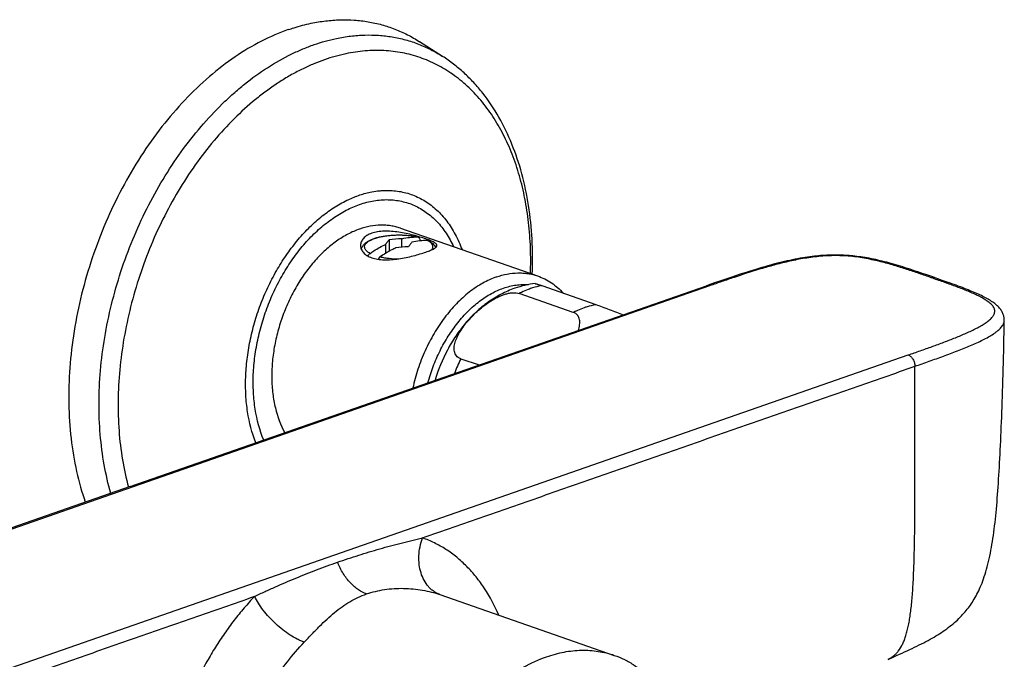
# Model space of a CAD drawing. Header units: millimetres. Extents: x -82 to 390, y 86 to 443.
# Tile 6 of 10: x 287 to 390, y 189 to 256. Entities that reach past the tile are written whole.
import ezdxf

# ---------------------------------------------------------------- set-up
doc = ezdxf.new("R2010")
doc.units = ezdxf.units.MM
doc.header["$LTSCALE"] = 30.734
doc.layers.get('0').update_dxf_attribs({"linetype": 'CONTINUOUS'})

msp = doc.modelspace()

# ---------------------------------------------------------------- linework, layer by layer
at = {"color": 7, "linetype": 'CONTINUOUS'}
for p, q in [((331.49, 252.43), (329.08, 253.97)), ((327.08, 234.44), (341.43, 229.44)), ((325.88, 233.21), (325.88, 232.02)), ((327.22, 232.45), (327.22, 233.34)), ((328.84, 233.54), (328.85, 233.54)), ((329.11, 233.11), (329.11, 233.17)), ((325.52, 232.74), (325.52, 231.81)), ((382.68, 229.37), (382.07, 229.58)), ((383.78, 228.98), (382.68, 229.37)), ((298.78, 207.39), (359.11, 228.42)), ((341.87, 228.43), (347.53, 226.46)), ((345.17, 225.63), (339.51, 227.6)), ((259.56, 179.11), (380.22, 221.17)), ((333.39, 220.78), (335.3, 220.12)), ((298.78, 207.39), (238.45, 186.36)), ((299.11, 207.38), (238.78, 186.35)), ((331.21, 196.08), (349.46, 189.72)), ((378.11, 189.3), (378.71, 189.57))]:
    msp.add_line(p, q, dxfattribs=at)
at = {"color": 9, "linetype": 'CONTINUOUS'}
msp.add_line((359.44, 228.41), (299.11, 207.38), dxfattribs=at)
at = {"color": 7, "linetype": 'CONTINUOUS'}
for points in [[(382.07, 229.58), (381.78, 229.68), (381.5, 229.77), (381.22, 229.87), (380.95, 229.96), (380.68, 230.05), (380.42, 230.14), (380.16, 230.22), (379.9, 230.3), (379.65, 230.38), (379.4, 230.46), (379.16, 230.53), (378.91, 230.61), (378.67, 230.68), (378.44, 230.74), (378.2, 230.81), (377.97, 230.87), (377.74, 230.93), (377.51, 230.99), (377.28, 231.04), (377.05, 231.1), (376.83, 231.15), (376.6, 231.2), (376.38, 231.24), (376.15, 231.29), (375.93, 231.33), (375.71, 231.36), (375.49, 231.4), (375.28, 231.43), (375.06, 231.46), (374.85, 231.49), (374.64, 231.52), (374.44, 231.54), (374.23, 231.56), (374.03, 231.58), (373.83, 231.59), (373.64, 231.6), (373.44, 231.61), (373.25, 231.62), (373.06, 231.63), (372.86, 231.63), (372.67, 231.63), (372.48, 231.63), (372.28, 231.63), (372.08, 231.63), (371.89, 231.62), (371.69, 231.61), (371.48, 231.6), (371.27, 231.59), (371.06, 231.57), (370.84, 231.55), (370.62, 231.53), (370.4, 231.5), (370.17, 231.48), (369.93, 231.44), (369.68, 231.41), (369.44, 231.37), (369.18, 231.33), (368.92, 231.29), (368.65, 231.24), (368.39, 231.19), (368.11, 231.13), (367.84, 231.07), (367.56, 231.01), (367.27, 230.95), (366.99, 230.88), (366.7, 230.81), (366.41, 230.74), (366.12, 230.66), (365.82, 230.58), (365.52, 230.5), (365.21, 230.41), (364.9, 230.32), (364.58, 230.23), (364.26, 230.13), (363.93, 230.03), (363.59, 229.92), (363.25, 229.82), (362.89, 229.7), (362.52, 229.58), (362.15, 229.46), (361.76, 229.33), (361.36, 229.19), (360.94, 229.05), (360.51, 228.91), (360.06, 228.75), (359.58, 228.58), (359.11, 228.42)], [(390.28, 224.8), (390.28, 224.84), (390.28, 224.92), (390.27, 225), (390.26, 225.08), (390.25, 225.17), (390.23, 225.25), (390.2, 225.33), (390.18, 225.42), (390.14, 225.5), (390.11, 225.59), (390.06, 225.67), (390.02, 225.75), (389.97, 225.84), (389.91, 225.92), (389.85, 226), (389.78, 226.08), (389.71, 226.16), (389.64, 226.24), (389.55, 226.32), (389.47, 226.39), (389.38, 226.47), (389.28, 226.55), (389.18, 226.63), (389.07, 226.7), (388.95, 226.78), (388.84, 226.86), (388.71, 226.93), (388.59, 227.01), (388.45, 227.08), (388.32, 227.16), (388.18, 227.23), (388.03, 227.3), (387.88, 227.38), (387.73, 227.45), (387.57, 227.53), (387.4, 227.6), (387.23, 227.68), (387.06, 227.75), (386.88, 227.83), (386.69, 227.9), (386.5, 227.98), (386.3, 228.06), (386.1, 228.14), (385.9, 228.22), (385.69, 228.3), (385.47, 228.38), (385.25, 228.46), (385.02, 228.54), (384.78, 228.63), (384.54, 228.71), (384.3, 228.8), (383.78, 228.98)], [(378.71, 189.57), (379.01, 189.7), (379.3, 189.83), (379.58, 189.95), (379.85, 190.08), (380.12, 190.2), (380.38, 190.32), (380.64, 190.44), (380.9, 190.57), (381.14, 190.69), (381.38, 190.81), (381.62, 190.93), (381.85, 191.04), (382.08, 191.16), (382.3, 191.28), (382.51, 191.4), (382.72, 191.52), (382.93, 191.64), (383.13, 191.76), (383.33, 191.88), (383.52, 192), (383.71, 192.12), (383.89, 192.25), (384.07, 192.37), (384.25, 192.5), (384.42, 192.63), (384.59, 192.76), (384.76, 192.89), (384.92, 193.02), (385.07, 193.15), (385.23, 193.29), (385.37, 193.42), (385.52, 193.56), (385.66, 193.7), (385.79, 193.84), (385.92, 193.98), (386.05, 194.12), (386.17, 194.26), (386.29, 194.4), (386.41, 194.55), (386.52, 194.69), (386.63, 194.84), (386.73, 194.99), (386.84, 195.14), (386.94, 195.29), (387.04, 195.45), (387.13, 195.61), (387.23, 195.77), (387.32, 195.94), (387.41, 196.11), (387.51, 196.29), (387.6, 196.48), (387.68, 196.67), (387.77, 196.87), (387.86, 197.07), (387.95, 197.28), (388.03, 197.51), (388.11, 197.73), (388.19, 197.97), (388.27, 198.22), (388.35, 198.47), (388.43, 198.73), (388.5, 199), (388.57, 199.27), (388.64, 199.55), (388.7, 199.83), (388.77, 200.12), (388.83, 200.42), (388.88, 200.72), (388.94, 201.02), (388.99, 201.33), (389.04, 201.64), (389.09, 201.96), (389.14, 202.28), (389.18, 202.61), (389.23, 202.94), (389.27, 203.27), (389.31, 203.62), (389.35, 203.96), (389.38, 204.32), (389.42, 204.67), (389.45, 205.04), (389.49, 205.41), (389.52, 205.78), (389.55, 206.16), (389.58, 206.55), (389.61, 206.94), (389.64, 207.34), (389.66, 207.75), (389.69, 208.16), (389.72, 208.58), (389.74, 209), (389.77, 209.43), (389.79, 209.87), (389.81, 210.32), (389.84, 210.77), (389.86, 211.23), (389.88, 211.7), (389.91, 212.17), (389.93, 212.66), (389.95, 213.15), (389.97, 213.64), (389.99, 214.15), (390.01, 214.67), (390.03, 215.19), (390.05, 215.72), (390.07, 216.26), (390.09, 216.81), (390.11, 217.37), (390.13, 217.94), (390.14, 218.52), (390.16, 219.11), (390.18, 219.71), (390.19, 220.32), (390.21, 220.94), (390.23, 221.57), (390.24, 222.21), (390.25, 222.86), (390.26, 223.53), (390.27, 224.2), (390.28, 224.8)]]:
    msp.add_lwpolyline(points, dxfattribs=at)
for centre, radius, start, end in [((327.89, 219.25), 14.1, 92.7132, 98.1827), ((327.38, 226.85), 6.85, 77.1744, 77.6283), ((328.53, 218.49), 14.02, 92.4748, 97.9729)]:
    msp.add_arc(centre, radius, start, end, dxfattribs=at)
at = {"color": 9, "linetype": 'CONTINUOUS'}
for centre, radius, start, end in [((328.87, 231.23), 2.2, 58.9216, 61.74), ((359.26, 228), 0.44, 107.2932, 109.218), ((343.9, 219.17), 9.51, 115.9541, 117.4927), ((349.58, 217.15), 9.56, 115.9582, 117.4887), ((350.87, 212.39), 19.39, 154.3671, 159.3989)]:
    msp.add_arc(centre, radius, start, end, dxfattribs=at)
at = {"color": 7, "linetype": 'CONTINUOUS'}
for points, knots in [([(315.34, 255.23), (315.54, 255.3), (316.32, 255.56), (317.12, 255.77), (317.72, 255.9)], [0, 0, 0, 0, 0.253964, 1, 1, 1, 1]), ([(317.72, 255.9), (318.23, 256), (319.24, 256.17), (320.75, 256.28), (322.24, 256.25), (323.7, 256.08), (325.12, 255.77), (326.5, 255.31), (327.83, 254.72), (328.67, 254.24), (329.08, 253.97)], [0, 0, 0, 0, 0.131025, 0.259151, 0.384892, 0.508835, 0.631627, 0.753952, 0.876512, 1, 1, 1, 1]), ([(315.34, 255.23), (314.38, 254.89), (312.45, 254.06), (309.68, 252.4), (307, 250.32), (304.44, 247.87), (302.05, 245.08), (299.85, 241.98), (297.89, 238.63), (296.19, 235.07), (294.77, 231.36), (293.66, 227.55), (292.87, 223.7), (292.42, 219.86), (292.31, 216.1), (292.54, 212.46), (293.11, 209.01), (293.73, 206.8), (294.09, 205.75)], [0, 0, 0, 0, 0.05226, 0.10729, 0.165115, 0.225599, 0.288474, 0.353364, 0.419815, 0.48731, 0.555297, 0.623206, 0.690467, 0.756538, 0.820915, 0.883164, 0.942937, 1, 1, 1, 1]), ([(340.87, 229.64), (340.92, 230.85), (340.91, 233.26), (340.55, 236.78), (339.86, 240.12), (338.82, 243.23), (337.46, 246.07), (336.05, 248.19), (334.77, 249.69), (333.75, 250.71), (332.66, 251.63), (331.89, 252.18), (331.49, 252.43)], [0, 0, 0, 0, 0.141939, 0.279327, 0.411625, 0.538585, 0.660289, 0.777168, 0.834071, 0.890082, 0.945341, 1, 1, 1, 1]), ([(322.8, 234.35), (322.38, 234.21), (321.55, 233.84), (320.35, 233.09), (319.2, 232.16), (318.11, 231.05), (317.1, 229.79), (316.2, 228.4), (315.41, 226.89), (314.75, 225.31), (314.23, 223.67), (313.85, 222), (313.64, 220.34), (313.58, 218.71), (313.67, 217.38), (313.82, 216.37), (314.12, 214.97), (314.53, 213.84), (314.98, 213.03)], [0, 0, 0, 0, 0.052946, 0.108935, 0.167968, 0.229851, 0.294225, 0.360609, 0.428426, 0.497039, 0.565776, 0.633961, 0.70094, 0.766113, 0.828957, 0.859386, 0.889091, 1, 1, 1, 1]), ([(327.08, 234.44), (326.92, 234.5), (326.58, 234.6), (326.07, 234.7), (325.54, 234.76), (324.82, 234.78), (323.89, 234.68), (323.16, 234.48), (322.8, 234.35)], [0, 0, 0, 0, 0.119664, 0.239883, 0.361199, 0.484121, 0.73639, 1, 1, 1, 1]), ([(329.73, 233.32), (329.53, 233.39), (329.1, 233.53), (328.41, 233.72), (327.67, 233.89), (326.91, 234.03), (326.14, 234.12), (325.39, 234.14), (324.7, 234.08), (324.27, 233.98), (324.07, 233.91)], [0, 0, 0, 0, 0.110991, 0.235727, 0.36893, 0.505482, 0.640723, 0.770486, 0.89116, 1, 1, 1, 1]), ([(324.07, 233.91), (323.9, 233.85), (323.65, 233.74), (323.37, 233.54), (323.2, 233.38), (323.07, 233.2), (322.97, 233.02), (322.91, 232.83), (322.9, 232.7), (322.9, 232.63)], [0, 0, 0, 0, 0.298915, 0.433475, 0.55893, 0.676532, 0.787913, 0.895015, 1, 1, 1, 1]), ([(322.98, 232.25), (322.99, 232.3), (323.02, 232.39), (323.11, 232.57), (323.26, 232.76), (323.49, 232.96), (323.76, 233.13), (324.07, 233.27), (324.41, 233.4), (324.79, 233.51), (325.2, 233.59), (325.64, 233.66), (326.25, 233.72), (327.03, 233.75), (327.81, 233.71), (328.41, 233.63), (328.7, 233.57), (328.84, 233.54)], [0, 0, 0, 0, 0.023223, 0.046226, 0.091893, 0.138566, 0.187893, 0.241025, 0.298489, 0.360311, 0.426149, 0.495398, 0.567273, 0.715157, 0.861952, 0.932511, 1, 1, 1, 1]), ([(325.52, 232.74), (325.58, 232.83), (325.69, 232.99), (325.82, 233.14), (325.88, 233.21)], [0, 0, 0, 0, 0.521798, 1, 1, 1, 1]), ([(327.22, 233.34), (327.49, 233.4), (328.03, 233.5), (328.58, 233.53), (328.84, 233.53)], [0, 0, 0, 0, 0.506967, 1, 1, 1, 1]), ([(328.28, 232.97), (328.22, 232.9), (328.09, 232.74), (327.98, 232.58), (327.92, 232.5)], [0, 0, 0, 0, 0.478315, 1, 1, 1, 1]), ([(329.91, 233.16), (329.64, 233.16), (329.09, 233.13), (328.55, 233.03), (328.28, 232.97)], [0, 0, 0, 0, 0.493033, 1, 1, 1, 1]), ([(328.84, 233.53), (328.85, 233.53), (328.87, 233.53), (328.89, 233.53), (328.9, 233.53)], [0, 0, 0, 0, 0.253101, 1, 1, 1, 1]), ([(328.9, 233.53), (328.91, 233.52), (328.95, 233.51), (329, 233.48), (329.06, 233.41), (329.1, 233.3), (329.11, 233.22), (329.11, 233.17)], [0, 0, 0, 0, 0.107943, 0.217189, 0.448419, 0.708664, 1, 1, 1, 1]), ([(330.9, 232.63), (330.9, 232.64), (330.9, 232.67), (330.88, 232.71), (330.86, 232.75), (330.81, 232.81), (330.72, 232.88), (330.59, 232.96), (330.42, 233.05), (330.22, 233.13), (329.99, 233.23), (329.82, 233.29), (329.73, 233.32)], [0, 0, 0, 0, 0.028131, 0.057886, 0.090683, 0.127575, 0.216195, 0.327104, 0.461374, 0.618931, 0.798929, 1, 1, 1, 1]), ([(329.91, 233.16), (329.92, 233.16), (329.96, 233.16), (330, 233.15), (330.02, 233.14)], [0, 0, 0, 0, 0.50343, 1, 1, 1, 1]), ([(330.02, 233.14), (330.1, 233.09), (330.25, 233), (330.47, 232.84), (330.64, 232.65), (330.73, 232.5), (330.77, 232.42)], [0, 0, 0, 0, 0.26444, 0.514896, 0.757771, 1, 1, 1, 1]), ([(322.9, 232.63), (322.9, 232.57), (322.91, 232.43), (322.97, 232.24), (323.07, 232.06), (323.2, 231.88), (323.37, 231.72), (323.65, 231.52), (323.9, 231.41), (324.07, 231.35)], [0, 0, 0, 0, 0.104843, 0.212036, 0.32364, 0.441478, 0.567077, 0.701623, 1, 1, 1, 1]), ([(323.9, 231.81), (324.03, 231.9), (324.55, 232.25), (325.1, 232.55), (325.52, 232.74)], [0, 0, 0, 0, 0.256665, 1, 1, 1, 1]), ([(324.07, 231.35), (324.27, 231.28), (324.7, 231.17), (325.39, 231.12), (326.14, 231.14), (326.9, 231.23), (327.67, 231.37), (328.41, 231.54), (329.1, 231.73), (329.53, 231.87), (329.73, 231.94)], [0, 0, 0, 0, 0.108817, 0.229455, 0.359213, 0.494492, 0.631092, 0.764305, 0.889007, 1, 1, 1, 1]), ([(326.58, 232.37), (326.44, 232.31), (325.88, 232.04), (325.35, 231.71), (324.96, 231.44)], [0, 0, 0, 0, 0.243586, 1, 1, 1, 1]), ([(329.73, 231.94), (329.82, 231.97), (329.99, 232.03), (330.22, 232.12), (330.42, 232.21), (330.59, 232.3), (330.72, 232.38), (330.81, 232.45), (330.86, 232.51), (330.88, 232.55), (330.9, 232.59), (330.9, 232.62), (330.9, 232.63)], [0, 0, 0, 0, 0.200478, 0.380176, 0.537654, 0.672039, 0.783204, 0.872145, 0.909185, 0.942095, 0.971903, 1, 1, 1, 1]), ([(323.68, 231.52), (323.7, 231.58), (323.76, 231.69), (323.85, 231.78), (323.9, 231.81)], [0, 0, 0, 0, 0.523486, 1, 1, 1, 1]), ([(324.96, 231.44), (324.94, 231.43), (324.85, 231.36), (324.79, 231.26), (324.75, 231.18)], [0, 0, 0, 0, 0.232539, 1, 1, 1, 1]), ([(341.43, 229.44), (341.69, 229.35), (342.19, 229.14), (342.89, 228.73), (343.54, 228.23), (343.94, 227.85), (344.13, 227.64)], [0, 0, 0, 0, 0.246516, 0.494444, 0.745166, 1, 1, 1, 1]), ([(339.04, 228.15), (338.55, 227.98), (337.58, 227.55), (336.22, 226.71), (334.97, 225.68), (333.84, 224.48), (332.83, 223.15), (331.67, 221.2), (331.02, 219.61), (330.7, 218.52)], [0, 0, 0, 0, 0.119093, 0.239563, 0.361869, 0.486278, 0.612773, 0.741034, 1, 1, 1, 1]), ([(341.19, 228.64), (340.82, 228.6), (340.1, 228.48), (339.39, 228.27), (339.04, 228.15)], [0, 0, 0, 0, 0.499211, 1, 1, 1, 1]), ([(341.19, 228.64), (341.19, 228.64), (341.2, 228.64), (341.22, 228.63), (341.25, 228.63), (341.31, 228.61), (341.39, 228.59), (341.48, 228.56), (341.59, 228.52), (341.73, 228.48), (341.82, 228.44), (341.87, 228.43)], [0, 0, 0, 0, 0.012908, 0.031423, 0.08664, 0.167873, 0.276799, 0.414561, 0.581557, 0.777204, 1, 1, 1, 1]), ([(333.39, 220.78), (333.3, 220.81), (333.13, 220.89), (332.93, 221.07), (332.79, 221.3), (332.71, 221.54), (332.69, 221.81), (332.71, 222.09), (332.76, 222.37), (332.85, 222.66), (332.97, 222.95), (333.16, 223.34), (333.45, 223.82), (333.86, 224.39), (334.32, 224.94), (334.84, 225.48), (335.4, 225.99), (336.01, 226.48), (336.67, 226.92), (337.26, 227.23), (337.75, 227.44), (338.12, 227.56), (338.49, 227.65), (338.95, 227.71), (339.3, 227.68), (339.51, 227.6)], [0, 0, 0, 0, 0.025956, 0.049937, 0.073036, 0.096279, 0.120324, 0.145462, 0.171759, 0.199164, 0.227584, 0.256915, 0.317908, 0.38153, 0.447328, 0.51501, 0.584377, 0.655256, 0.727378, 0.800142, 0.836396, 0.872181, 0.907054, 0.940433, 1, 1, 1, 1]), ([(347.53, 226.46), (347.75, 226.38), (348.22, 226.21), (348.93, 225.94), (349.67, 225.66), (350.15, 225.47), (350.39, 225.38)], [0, 0, 0, 0, 0.228161, 0.488519, 0.750296, 1, 1, 1, 1]), ([(345.69, 223.74), (345.72, 223.83), (345.78, 224.02), (345.84, 224.31), (345.86, 224.59), (345.84, 224.86), (345.78, 225.07), (345.7, 225.22), (345.62, 225.33), (345.53, 225.42), (345.42, 225.51), (345.3, 225.58), (345.21, 225.62), (345.17, 225.63)], [0, 0, 0, 0, 0.137726, 0.26987, 0.396155, 0.516862, 0.63342, 0.69121, 0.749378, 0.808632, 0.869719, 0.93332, 1, 1, 1, 1]), ([(342.38, 189.57), (342.98, 189.78), (344.18, 190.11), (345.71, 190.28), (346.91, 190.25), (347.78, 190.15), (348.63, 189.98), (349.19, 189.82), (349.46, 189.72)], [0, 0, 0, 0, 0.26361, 0.515879, 0.638801, 0.760117, 0.880336, 1, 1, 1, 1]), ([(349.46, 189.72), (349.83, 189.6), (350.55, 189.29), (351.57, 188.7), (352.54, 187.99), (353.13, 187.43), (353.41, 187.14)], [0, 0, 0, 0, 0.244976, 0.492023, 0.743108, 1, 1, 1, 1]), ([(333.98, 149.7), (333.64, 149.88), (332.97, 150.28), (332.05, 151.01), (331.19, 151.85), (330.4, 152.81), (329.69, 153.87), (328.83, 155.44), (328.17, 157.17), (327.69, 159.02), (327.33, 161.01), (327.12, 163.63), (327.25, 166.88), (327.77, 170.2), (328.65, 173.49), (329.88, 176.68), (331.42, 179.69), (333.24, 182.44), (335.29, 184.87), (337.17, 186.59), (338.75, 187.75), (340.31, 188.71), (341.54, 189.28), (342.38, 189.57)], [0, 0, 0, 0, 0.023983, 0.048385, 0.073365, 0.099055, 0.125563, 0.152963, 0.210557, 0.240813, 0.271997, 0.336905, 0.404736, 0.474698, 0.545864, 0.617231, 0.687786, 0.756563, 0.822708, 0.885548, 0.915606, 0.944705, 1, 1, 1, 1])]:
    msp.add_open_spline(points, degree=3, knots=knots, dxfattribs=at)
at = {"color": 9, "linetype": 'CONTINUOUS'}
for points, knots in [([(320.37, 254.31), (320.86, 254.42), (321.85, 254.58), (323.33, 254.69), (324.79, 254.66), (326.22, 254.49), (327.62, 254.19), (328.97, 253.74), (330.27, 253.16), (331.09, 252.69), (331.49, 252.43)], [0, 0, 0, 0, 0.13102, 0.259147, 0.384889, 0.508833, 0.631625, 0.753951, 0.876512, 1, 1, 1, 1]), ([(315.7, 252.69), (316.09, 252.87), (316.86, 253.22), (317.64, 253.52), (318.04, 253.66)], [0, 0, 0, 0, 0.505429, 1, 1, 1, 1]), ([(318.04, 253.66), (318.42, 253.79), (319.19, 254.04), (319.98, 254.23), (320.37, 254.31)], [0, 0, 0, 0, 0.505117, 1, 1, 1, 1]), ([(296.76, 206.68), (296.48, 207.67), (296.01, 209.7), (295.61, 212.87), (295.48, 216.17), (295.64, 219.57), (296.08, 223.02), (296.8, 226.48), (297.78, 229.91), (299.01, 233.26), (300.49, 236.49), (302.18, 239.56), (304.08, 242.44), (306.14, 245.08), (308.01, 247.08), (309.57, 248.53), (311.86, 250.47), (313.95, 251.83), (315.7, 252.69)], [0, 0, 0, 0, 0.057541, 0.117467, 0.179547, 0.24347, 0.308863, 0.375304, 0.44234, 0.509499, 0.576307, 0.642301, 0.707038, 0.770121, 0.831202, 0.860911, 0.890024, 1, 1, 1, 1]), ([(321.36, 252.7), (320.98, 252.62), (320.23, 252.44), (319.49, 252.21), (319.12, 252.08)], [0, 0, 0, 0, 0.494838, 1, 1, 1, 1]), ([(340.69, 229.7), (340.72, 230.6), (340.72, 232.38), (340.53, 235), (340.14, 237.52), (339.57, 239.91), (338.94, 241.81), (338.34, 243.24), (337.69, 244.58), (336.79, 246.15), (335.53, 247.85), (334.12, 249.33), (332.58, 250.58), (330.91, 251.59), (329.14, 252.35), (327.28, 252.85), (325.67, 253.04), (324.36, 253.06), (323.37, 253.01), (322.36, 252.89), (321.69, 252.77), (321.36, 252.7)], [0, 0, 0, 0, 0.077151, 0.152236, 0.225013, 0.2953, 0.362991, 0.395863, 0.428086, 0.490618, 0.550788, 0.608889, 0.66532, 0.72058, 0.775244, 0.829923, 0.885232, 0.913319, 0.941771, 0.970647, 1, 1, 1, 1]), ([(319.12, 252.08), (318.74, 251.95), (317.99, 251.66), (317.25, 251.32), (316.88, 251.14)], [0, 0, 0, 0, 0.494519, 1, 1, 1, 1]), ([(316.88, 251.14), (316.68, 251.04), (316.28, 250.84), (315.68, 250.52), (315.09, 250.17), (314.3, 249.68), (313.32, 249.02), (311.77, 247.84), (309.89, 246.18), (307.77, 243.92), (305.79, 241.41), (303.98, 238.68), (302.36, 235.76), (300.94, 232.69), (299.75, 229.5), (298.8, 226.24), (298.1, 222.94), (297.66, 219.65), (297.48, 216.41), (297.57, 213.26), (297.93, 210.23), (298.35, 208.27), (298.61, 207.33)], [0, 0, 0, 0, 0.013206, 0.02657, 0.040091, 0.05377, 0.081599, 0.110052, 0.168759, 0.229728, 0.29269, 0.357309, 0.423191, 0.489904, 0.556994, 0.623993, 0.690435, 0.755874, 0.819892, 0.882114, 0.942229, 1, 1, 1, 1]), ([(322.68, 237.87), (322.88, 237.94), (323.29, 238.07), (323.7, 238.17), (323.91, 238.21)], [0, 0, 0, 0, 0.505161, 1, 1, 1, 1]), ([(323.91, 238.21), (324.16, 238.26), (324.55, 238.33), (325.06, 238.38), (325.57, 238.41), (326.2, 238.39), (326.94, 238.31), (327.66, 238.16), (328.36, 237.93), (329.03, 237.64), (329.68, 237.27), (330.3, 236.85), (330.88, 236.35), (331.43, 235.8), (332.11, 234.97), (332.86, 233.78), (333.32, 232.74), (333.53, 232.2)], [0, 0, 0, 0, 0.062955, 0.09391, 0.124549, 0.18499, 0.244567, 0.303581, 0.362352, 0.421205, 0.480468, 0.540449, 0.601438, 0.66369, 0.727426, 0.859925, 1, 1, 1, 1]), ([(311.93, 211.97), (311.53, 213.01), (311.1, 214.68), (310.87, 216.99), (310.85, 218.84), (311, 220.73), (311.31, 222.64), (311.78, 224.55), (312.4, 226.42), (313.17, 228.23), (314.06, 229.97), (315.08, 231.59), (316.2, 233.08), (317.41, 234.43), (318.7, 235.6), (319.83, 236.43), (320.75, 236.99), (321.22, 237.24), (321.46, 237.36)], [0, 0, 0, 0, 0.114085, 0.175008, 0.238119, 0.303044, 0.369343, 0.43653, 0.504088, 0.571485, 0.6382, 0.70373, 0.767613, 0.829449, 0.888915, 0.94579, 0.973232, 1, 1, 1, 1]), ([(321.46, 237.36), (321.66, 237.45), (322.06, 237.64), (322.47, 237.79), (322.68, 237.87)], [0, 0, 0, 0, 0.505481, 1, 1, 1, 1]), ([(322.8, 236.93), (323.05, 237.01), (323.54, 237.17), (324.3, 237.33), (325.04, 237.42), (325.78, 237.44), (326.5, 237.39), (327.2, 237.27), (327.89, 237.08), (328.55, 236.83), (329.18, 236.5), (329.79, 236.11), (330.36, 235.65), (331.09, 234.96), (331.9, 233.93), (332.41, 233), (332.64, 232.51)], [0, 0, 0, 0, 0.065882, 0.13004, 0.192668, 0.253998, 0.314302, 0.373883, 0.43307, 0.492206, 0.551635, 0.611691, 0.672687, 0.734904, 0.863817, 1, 1, 1, 1]), ([(312.77, 212.26), (312.34, 213.29), (311.9, 214.96), (311.66, 217.28), (311.65, 219.14), (311.82, 221.04), (312.16, 222.96), (312.67, 224.87), (313.34, 226.74), (314.16, 228.53), (315.12, 230.23), (316.19, 231.8), (317.37, 233.21), (318.64, 234.45), (319.98, 235.5), (321.14, 236.21), (322.09, 236.66), (322.56, 236.84), (322.8, 236.93)], [0, 0, 0, 0, 0.114621, 0.176138, 0.240005, 0.30579, 0.37298, 0.441009, 0.509277, 0.577175, 0.64411, 0.709524, 0.77292, 0.833886, 0.892125, 0.94748, 0.974091, 1, 1, 1, 1]), ([(323.9, 231.81), (323.84, 231.84), (323.75, 231.9), (323.61, 231.99), (323.51, 232.09), (323.42, 232.19), (323.36, 232.3), (323.33, 232.4), (323.32, 232.51), (323.34, 232.62), (323.39, 232.73), (323.46, 232.83), (323.56, 232.93), (323.68, 233.03), (323.82, 233.12), (323.98, 233.21), (324.17, 233.29), (324.45, 233.4), (324.85, 233.52), (325.37, 233.62), (325.94, 233.69), (326.53, 233.73), (327.13, 233.74), (327.73, 233.71), (328.3, 233.64), (328.67, 233.57), (328.84, 233.53)], [0, 0, 0, 0, 0.025966, 0.049506, 0.070706, 0.089764, 0.107022, 0.122998, 0.138382, 0.153959, 0.170481, 0.188559, 0.208624, 0.230943, 0.255655, 0.282804, 0.312358, 0.344235, 0.414392, 0.4919, 0.574986, 0.661625, 0.749645, 0.836822, 0.920963, 1, 1, 1, 1]), ([(330.38, 232.19), (330.4, 232.23), (330.45, 232.3), (330.48, 232.43), (330.48, 232.55), (330.45, 232.67), (330.38, 232.79), (330.28, 232.9), (330.15, 233.01), (330.05, 233.08), (330, 233.11)], [0, 0, 0, 0, 0.117345, 0.225268, 0.329815, 0.437718, 0.555025, 0.6862, 0.834039, 1, 1, 1, 1]), ([(324.96, 231.44), (325.11, 231.41), (325.42, 231.35), (326.08, 231.26), (326.58, 231.24), (326.92, 231.24)], [0, 0, 0, 0, 0.233952, 0.481621, 1, 1, 1, 1]), ([(382.64, 229.26), (382.43, 229.33), (382.01, 229.48), (381.16, 229.77), (380.07, 230.14), (378.74, 230.56), (377.57, 230.88), (376.6, 231.11), (375.54, 231.33), (374.44, 231.49), (373.29, 231.56), (372.4, 231.58), (371.52, 231.54), (370.38, 231.44), (369.02, 231.24), (367.48, 230.92), (366.03, 230.54), (364.2, 230.02), (362.65, 229.51), (361.35, 229.07), (360.71, 228.85), (360.08, 228.63), (359.66, 228.49), (359.44, 228.41)], [0, 0, 0, 0, 0.028043, 0.056134, 0.112896, 0.171191, 0.232067, 0.263879, 0.296865, 0.366796, 0.403559, 0.440887, 0.478056, 0.514477, 0.584102, 0.649585, 0.711884, 0.77188, 0.887457, 0.915764, 0.943927, 0.971997, 1, 1, 1, 1]), ([(337.15, 229.35), (336.65, 229.17), (335.65, 228.71), (334.23, 227.75), (332.89, 226.53), (331.65, 225.07), (330.56, 223.42), (329.62, 221.62), (328.88, 219.7), (328.52, 218.37), (328.37, 217.7)], [0, 0, 0, 0, 0.105298, 0.217827, 0.337422, 0.463296, 0.594187, 0.728492, 0.8644, 1, 1, 1, 1]), ([(337.15, 229.35), (337.52, 229.47), (338.24, 229.67), (339.17, 229.77), (339.89, 229.76), (340.42, 229.7), (340.93, 229.6), (341.27, 229.5), (341.43, 229.44)], [0, 0, 0, 0, 0.26361, 0.515878, 0.638801, 0.760116, 0.880336, 1, 1, 1, 1]), ([(380.22, 221.17), (380.43, 221.24), (380.85, 221.39), (381.48, 221.61), (382.11, 221.83), (382.94, 222.13), (383.96, 222.5), (384.96, 222.89), (385.74, 223.21), (386.3, 223.45), (386.84, 223.7), (387.35, 223.95), (387.83, 224.22), (388.27, 224.48), (388.6, 224.72), (388.82, 224.92), (388.97, 225.07), (389.09, 225.22), (389.19, 225.37), (389.25, 225.53), (389.28, 225.68), (389.28, 225.84), (389.25, 226), (389.17, 226.16), (389.07, 226.31), (388.94, 226.46), (388.78, 226.6), (388.6, 226.75), (388.33, 226.94), (387.95, 227.16), (387.45, 227.42), (386.91, 227.66), (386.34, 227.9), (385.75, 228.14), (384.94, 228.44), (384.11, 228.74), (383.27, 229.03), (382.85, 229.18), (382.64, 229.26)], [0, 0, 0, 0, 0.036946, 0.07382, 0.110584, 0.147156, 0.219478, 0.290185, 0.324695, 0.358457, 0.391302, 0.423013, 0.4533, 0.481783, 0.507988, 0.520098, 0.531479, 0.542095, 0.551962, 0.561179, 0.569941, 0.578549, 0.587349, 0.596658, 0.606719, 0.617646, 0.629456, 0.642109, 0.655542, 0.684444, 0.715572, 0.748387, 0.782476, 0.817525, 0.853298, 0.926246, 0.963099, 1, 1, 1, 1]), ([(382.97, 229.26), (382.95, 229.27), (382.9, 229.29), (382.78, 229.29), (382.7, 229.28), (382.64, 229.26)], [0, 0, 0, 0, 0.234384, 0.475898, 1, 1, 1, 1]), ([(329.96, 218.26), (330.11, 218.83), (330.48, 219.97), (331.19, 221.61), (332.05, 223.14), (333.04, 224.54), (334.13, 225.77), (335.31, 226.8), (336.36, 227.49), (337.22, 227.92), (337.65, 228.09), (337.86, 228.17)], [0, 0, 0, 0, 0.136638, 0.272841, 0.406921, 0.537305, 0.662629, 0.781837, 0.894296, 0.947984, 1, 1, 1, 1]), ([(337.86, 228.17), (338.08, 228.24), (338.51, 228.37), (339.17, 228.5), (339.82, 228.56), (340.25, 228.55), (340.47, 228.53)], [0, 0, 0, 0, 0.260483, 0.513231, 0.759305, 1, 1, 1, 1]), ([(340.69, 228.12), (340.61, 228.09), (340.29, 227.97), (339.97, 227.83), (339.74, 227.72)], [0, 0, 0, 0, 0.245987, 1, 1, 1, 1]), ([(341.87, 228.43), (341.77, 228.41), (341.37, 228.33), (340.98, 228.22), (340.69, 228.12)], [0, 0, 0, 0, 0.245444, 1, 1, 1, 1]), ([(359.44, 228.41), (359.39, 228.43), (359.29, 228.45), (359.18, 228.44), (359.13, 228.42)], [0, 0, 0, 0, 0.516174, 1, 1, 1, 1]), ([(345.39, 225.75), (345.47, 225.79), (345.78, 225.93), (346.1, 226.06), (346.35, 226.14)], [0, 0, 0, 0, 0.254166, 1, 1, 1, 1]), ([(346.35, 226.14), (346.44, 226.18), (346.83, 226.31), (347.23, 226.4), (347.53, 226.46)], [0, 0, 0, 0, 0.254895, 1, 1, 1, 1]), ([(380.93, 219.99), (381.18, 220.07), (381.68, 220.25), (382.68, 220.6), (383.91, 221.04), (385.12, 221.49), (386.07, 221.87), (386.75, 222.15), (387.4, 222.44), (388.03, 222.74), (388.61, 223.04), (389.06, 223.31), (389.38, 223.54), (389.6, 223.71), (389.79, 223.88), (389.96, 224.06), (390.1, 224.24), (390.2, 224.42), (390.26, 224.61), (390.28, 224.73), (390.28, 224.8)], [0, 0, 0, 0, 0.074024, 0.147816, 0.294077, 0.437463, 0.50752, 0.576094, 0.64279, 0.707095, 0.768328, 0.82562, 0.852489, 0.877995, 0.902011, 0.924438, 0.945243, 0.964537, 0.982621, 1, 1, 1, 1]), ([(380.22, 221.17), (380.32, 221.13), (380.46, 221.04), (380.62, 220.87), (380.73, 220.72), (380.81, 220.55), (380.9, 220.31), (380.93, 220.11), (380.93, 219.99)], [0, 0, 0, 0, 0.21824, 0.340568, 0.469528, 0.602794, 0.737629, 1, 1, 1, 1]), ([(329.38, 202.02), (331.53, 202.76), (335.82, 204.26), (342.27, 206.51), (348.71, 208.75), (355.15, 211), (361.6, 213.25), (368.04, 215.49), (374.49, 217.73), (378.78, 219.23), (380.93, 219.99)], [0, 0, 0, 0, 0.12498, 0.249982, 0.374996, 0.500002, 0.624995, 0.749981, 0.874975, 1, 1, 1, 1]), ([(378.11, 189.31), (378.22, 189.35), (378.42, 189.46), (378.7, 189.65), (378.96, 189.89), (379.29, 190.27), (379.56, 190.73), (379.8, 191.25), (379.96, 191.7), (380.1, 192.2), (380.23, 192.75), (380.35, 193.35), (380.45, 194), (380.54, 194.71), (380.62, 195.47), (380.68, 196.29), (380.76, 197.49), (380.83, 199.16), (380.89, 201.35), (380.92, 203.8), (380.93, 206.51), (380.93, 209.49), (380.93, 212.75), (380.93, 216.28), (380.93, 218.72), (380.93, 219.99)], [0, 0, 0, 0, 0.010772, 0.021575, 0.032622, 0.044133, 0.069319, 0.083372, 0.098583, 0.115075, 0.132954, 0.152315, 0.173245, 0.195817, 0.220102, 0.246165, 0.274066, 0.335602, 0.40507, 0.482758, 0.568928, 0.663717, 0.767178, 0.879301, 1, 1, 1, 1]), ([(320.5, 199.47), (321.23, 199.73), (322.7, 200.22), (324.56, 200.77), (326.05, 201.19), (327.16, 201.48), (328.27, 201.76), (329.01, 201.93), (329.38, 202.02)], [0, 0, 0, 0, 0.251906, 0.50362, 0.629014, 0.753794, 0.877629, 1, 1, 1, 1]), ([(331.21, 196.08), (331.1, 196.13), (330.87, 196.23), (330.56, 196.42), (330.26, 196.65), (329.9, 197.02), (329.52, 197.58), (329.2, 198.36), (329.02, 199.22), (328.98, 200.47), (329.17, 201.41), (329.38, 202.02)], [0, 0, 0, 0, 0.053393, 0.107203, 0.161795, 0.217495, 0.33303, 0.455264, 0.584332, 0.719403, 1, 1, 1, 1]), ([(337.37, 193.94), (336.95, 194.9), (336.22, 196.29), (335.02, 197.94), (334.04, 199.04), (332.99, 200), (332.04, 200.7), (331.25, 201.17), (330.64, 201.49), (330.02, 201.78), (329.59, 201.94), (329.38, 202.02)], [0, 0, 0, 0, 0.269947, 0.398805, 0.523977, 0.645976, 0.765441, 0.82448, 0.88318, 0.941649, 1, 1, 1, 1]), ([(311.82, 195.9), (312.18, 196.07), (312.9, 196.4), (313.98, 196.89), (315.06, 197.36), (316.5, 197.96), (318.3, 198.69), (319.76, 199.22), (320.5, 199.47)], [0, 0, 0, 0, 0.127828, 0.254152, 0.379469, 0.504105, 0.752251, 1, 1, 1, 1]), ([(323.53, 196.15), (323.23, 196.25), (322.79, 196.48), (322.24, 196.9), (321.83, 197.3), (321.43, 197.77), (320.95, 198.47), (320.66, 199.06), (320.5, 199.47)], [0, 0, 0, 0, 0.203173, 0.319097, 0.443959, 0.576568, 0.715095, 1, 1, 1, 1]), ([(260.27, 177.93), (262.41, 178.67), (266.71, 180.17), (273.15, 182.41), (279.6, 184.66), (286.04, 186.91), (292.48, 189.16), (298.93, 191.4), (305.37, 193.65), (309.67, 195.15), (311.82, 195.9)], [0, 0, 0, 0, 0.124975, 0.249981, 0.374995, 0.500002, 0.624996, 0.749982, 0.87498, 1, 1, 1, 1]), ([(311.82, 195.9), (311.44, 195.5), (310.7, 194.68), (309.65, 193.39), (308.82, 192.25), (308.18, 191.31), (307.72, 190.58), (307.26, 189.84), (306.68, 188.82), (306.13, 187.79), (305.62, 186.73), (305.12, 185.65), (304.54, 184.28), (303.91, 182.61), (303.37, 180.91), (302.91, 179.19), (302.52, 177.47), (302.21, 175.74), (301.97, 174.02), (301.84, 172.6), (301.78, 171.47), (301.77, 170.91), (301.77, 170.63)], [0, 0, 0, 0, 0.058886, 0.11891, 0.179965, 0.210844, 0.241937, 0.273231, 0.304707, 0.368097, 0.399968, 0.431928, 0.496048, 0.560322, 0.624572, 0.68862, 0.752321, 0.81552, 0.878021, 0.939598, 0.969964, 1, 1, 1, 1]), ([(317.01, 191.1), (316.89, 191.14), (316.64, 191.24), (316.14, 191.47), (315.5, 191.84), (314.75, 192.38), (314.01, 193.01), (313.33, 193.69), (312.72, 194.42), (312.21, 195.15), (311.93, 195.65), (311.82, 195.9)], [0, 0, 0, 0, 0.052704, 0.108803, 0.229756, 0.359603, 0.494428, 0.630012, 0.762086, 0.8866, 1, 1, 1, 1]), ([(317.01, 191.1), (317.28, 191.39), (317.81, 191.95), (318.6, 192.76), (319.38, 193.52), (320.15, 194.2), (320.95, 194.81), (321.77, 195.35), (322.63, 195.8), (323.22, 196.04), (323.53, 196.15)], [0, 0, 0, 0, 0.143004, 0.278605, 0.40775, 0.531536, 0.651227, 0.76824, 0.884049, 1, 1, 1, 1]), ([(323.53, 196.15), (323.83, 196.25), (324.46, 196.44), (325.42, 196.62), (326.41, 196.72), (327.41, 196.75), (328.4, 196.69), (329.38, 196.56), (330.32, 196.36), (330.92, 196.19), (331.21, 196.08)], [0, 0, 0, 0, 0.123905, 0.249488, 0.376634, 0.504703, 0.632645, 0.75907, 0.882245, 1, 1, 1, 1]), ([(308.84, 170.52), (308.86, 171.44), (308.98, 173.31), (309.43, 176.11), (310.12, 178.91), (311.06, 181.66), (312.24, 184.29), (313.63, 186.78), (315.21, 189.06), (316.39, 190.45), (317.01, 191.1)], [0, 0, 0, 0, 0.122476, 0.24823, 0.37598, 0.504429, 0.632289, 0.758283, 0.881207, 1, 1, 1, 1])]:
    msp.add_open_spline(points, degree=3, knots=knots, dxfattribs=at)

doc.saveas('drawing.dxf')
